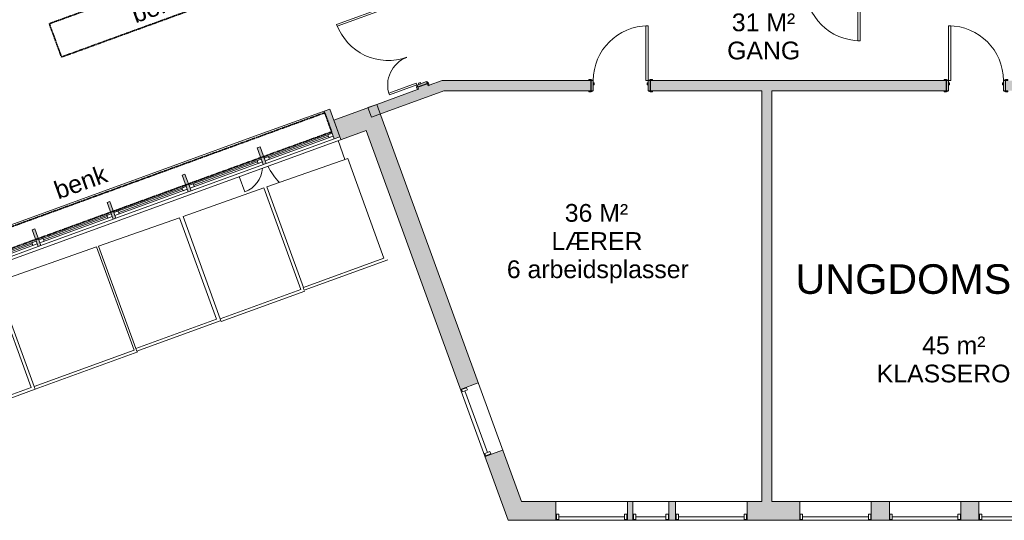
# Model space of a CAD drawing. Header units: millimetres. Extents: x -21710 to 76344, y -40597 to 35788.
# Tile 16 of 18: x 38095 to 54735, y 1524 to 9990. Entities that reach past the tile are written whole.
import ezdxf

# ---------------------------------------------------------------- set-up
doc = ezdxf.new("R2010")
doc.units = ezdxf.units.MM
doc.linetypes.add('HH Stiplet', pattern=[1.3, 0.65, -0.65])
for name, color, linetype, lineweight in [('A-DETL', 90, 'Continuous', 9), ('A-DOOR', 31, 'Continuous', 9), ('A-DOOR-FRAM', 31, 'Continuous', 9), ('A-GLAZ', 151, 'Continuous', 9), ('A-GLAZ-CURT', 52, 'Continuous', 9), ('A-GLAZ-CWMG', 51, 'Continuous', 9), ('A-WALL', 113, 'Continuous', 9), ('A-WALL-PATT', 111, 'Continuous', 9), ('G-ANNO-TEXT', 231, 'Continuous', 9), ('I-WALL', 2, 'Continuous', 9)]:
    doc.layers.add(name, color=color, linetype=linetype, lineweight=lineweight)
doc.styles.add('Arial_2', font='arial.ttf', dxfattribs={"height": 300})
doc.styles.add('Arial_4', font='arial.ttf', dxfattribs={"height": 500})

# ---------------------------------------------------------------- blocks, each defined once
blk = doc.blocks.new('M_Curtain Wall Sgl Glass - M_Curtain Wall Sgl Glass-1594362-2_0 andre etg_hele_anlegget_m_funksjoner_m_rom')
at = {"layer": 'A-DOOR', "color": 7}
blk.add_line((637, -176), (637, -515), dxfattribs=at)
blk.add_arc((637, 0), 1275, 187.9417, 203.2813, dxfattribs=at)
blk = doc.blocks.new('M_Curtain Wall Sgl Glass - M_Curtain Wall Sgl Glass-1594363-2_0 andre etg_hele_anlegget_m_funksjoner_m_rom')
at = {"layer": 'A-DOOR', "color": 7}
blk.add_line((225, 176), (225, 450), dxfattribs=at)
blk.add_arc((225, 0), 450, 90, 156.7723, dxfattribs=at)
blk = doc.blocks.new('Curtain Wall Awning - Curtain Wall Awning-1690339-2_0 andre etg_hele_anlegget_m_funksjoner_m_rom')
at = {"layer": 'A-GLAZ', "color": 7}
for p, q in [((-573.8, -25.4), (-650, -25.4)), ((-650, -25.4), (-650, -76.2)), ((-650, -76.2), (-650, -25.4)), ((-650, -25.4), (650, -25.4)), ((-650, -76.2), (-573.8, -76.2)), ((650, -76.2), (-650, -76.2)), ((-573.8, -76.2), (-573.8, -25.4)), ((-573.8, -50.8), (573.8, -50.8)), ((573.8, -76.2), (573.8, -25.4)), ((573.8, -25.4), (650, -25.4)), ((650, -76.2), (573.8, -76.2)), ((650, -25.4), (650, -76.2)), ((650, -25.4), (650, -76.2))]:
    blk.add_line(p, q, dxfattribs=at)
blk = doc.blocks.new('Curtain Wall Awning - Curtain Wall Awning-1690340-2_0 andre etg_hele_anlegget_m_funksjoner_m_rom')
at = {"layer": 'A-GLAZ', "color": 7}
for p, q in [((-536.3, -25.4), (-612.5, -25.4)), ((-612.5, -25.4), (-612.5, -76.2)), ((-612.5, -76.2), (-612.5, -25.4)), ((-612.5, -25.4), (612.5, -25.4)), ((-612.5, -76.2), (-536.3, -76.2)), ((612.5, -76.2), (-612.5, -76.2)), ((-536.3, -76.2), (-536.3, -25.4)), ((-536.3, -50.8), (536.3, -50.8)), ((536.3, -76.2), (536.3, -25.4)), ((536.3, -25.4), (612.5, -25.4)), ((612.5, -76.2), (536.3, -76.2)), ((612.5, -25.4), (612.5, -76.2)), ((612.5, -25.4), (612.5, -76.2))]:
    blk.add_line(p, q, dxfattribs=at)
blk = doc.blocks.new('Rectangular Mullion - 50 x 150mm-V29-2_0 andre etg_hele_anlegget_m_funksjoner_m_rom')
at = {"layer": 'A-GLAZ-CWMG'}
blk.add_hatch(color=7, dxfattribs=at).paths.add_polyline_path([(-25, 125), (25, 125), (25, -175), (-25, -175)])
at = {"layer": 'A-GLAZ-CWMG', "color": 7}
for p, q in [((-25, 125), (25, 125)), ((-25, -175), (-25, 125)), ((25, 125), (25, -175)), ((25, -175), (-25, -175))]:
    blk.add_line(p, q, dxfattribs=at)
blk = doc.blocks.new('Curtain Wall Awning - Curtain Wall Awning-1690341-2_0 andre etg_hele_anlegget_m_funksjoner_m_rom')
at = {"layer": 'A-GLAZ', "color": 7}
for p, q in [((-650, 25.4), (-650, 76.2)), ((-650, 76.2), (-573.8, 76.2)), ((-650, 76.2), (-650, 25.4)), ((650, 76.2), (-650, 76.2)), ((-573.8, 25.4), (-650, 25.4)), ((-650, 25.4), (650, 25.4)), ((-573.8, 76.2), (-573.8, 25.4)), ((-573.8, 50.8), (573.8, 50.8)), ((573.8, 76.2), (573.8, 25.4)), ((650, 76.2), (573.8, 76.2)), ((573.8, 25.4), (650, 25.4)), ((650, 25.4), (650, 76.2)), ((650, 25.4), (650, 76.2))]:
    blk.add_line(p, q, dxfattribs=at)
blk = doc.blocks.new('Rectangular Mullion - 100 x 500mm-1580023-2_0 andre etg_hele_anlegget_m_funksjoner_m_rom')
at = {"layer": 'A-GLAZ-CWMG', "color": 7}
for p, q in [((38259, 6633), (36991, 6171)), ((38407, 6154), (37185, 5710))]:
    blk.add_line(p, q, dxfattribs=at)
blk = doc.blocks.new('Rectangular Mullion - 100 x 500mm-V30-2_0 andre etg_hele_anlegget_m_funksjoner_m_rom')
at = {"layer": 'A-GLAZ-CWMG', "color": 7}
for p, q in [((40796, 7556), (39528, 7094)), ((40942, 7077), (39722, 6633))]:
    blk.add_line(p, q, dxfattribs=at)
blk = doc.blocks.new('Rectangular Mullion - 100 x 500mm-1580019-2_0 andre etg_hele_anlegget_m_funksjoner_m_rom')
at = {"layer": 'A-GLAZ-CWMG', "color": 7}
for p, q in [((43240, 8445), (42065, 8018)), ((43411, 7976), (42259, 7557))]:
    blk.add_line(p, q, dxfattribs=at)
blk = doc.blocks.new('Rectangular Mullion - 100 x 500mm-1690342-2_0 andre etg_hele_anlegget_m_funksjoner_m_rom')
at = {"layer": 'A-GLAZ-CWMG'}
blk.add_hatch(color=7, dxfattribs=at).paths.add_polyline_path([(-100, 125), (0, 125), (0, -375), (-100, -375)])
at = {"layer": 'A-GLAZ-CWMG', "color": 7}
for p, q in [((-100, 125), (0, 125)), ((-100, -375), (-100, 125)), ((0, 125), (0, -375)), ((0, -375), (-100, -375))]:
    blk.add_line(p, q, dxfattribs=at)
blk = doc.blocks.new('Window_Rec1-Fixed - 12x21M-1676436-2_0 andre etg_hele_anlegget_m_funksjoner_m_rom')
at = {"layer": 'A-GLAZ', "color": 7}
for p, q in [((-500, -152), (-500, -60)), ((-500, -60), (-460, -60)), ((-460, -152), (-500, -152)), ((-460, -152), (-460, -60)), ((-460, -92), (-460, -152)), ((650, -106), (-460, -106)), ((650, -152), (650, -60)), ((690, -60), (650, -60)), ((650, -152), (690, -152)), ((690, -152), (690, -60))]:
    blk.add_line(p, q, dxfattribs=at)
blk = doc.blocks.new('M_Door_ID_Sgl_3 - 1010 x 2110mm-1765605-2_0 andre etg_hele_anlegget_m_funksjoner_m_rom')
at = {"layer": 'A-DOOR'}
h = blk.add_hatch(color=7, dxfattribs=at)
h.paths.add_polyline_path([(497, 86), (540, 86), (540, 106), (497, 104), (474, 92), (470, 86)])
h.paths.add_polyline_path([(-470, 86), (-474, 92), (-500, 106), (-540, 106), (-540, 86), (-497, 86)])
h = blk.add_hatch(color=7, dxfattribs=at)
h.paths.add_polyline_path([(540, -106), (540, -86), (470, -86), (474, -92), (500, -106), (514, -106)])
h.paths.add_polyline_path([(-500, -106), (-474, -92), (-470, -86), (-540, -86), (-540, -106)])
at = {"layer": 'A-DOOR-FRAM'}
h = blk.add_hatch(color=7, dxfattribs=at)
h.paths.add_polyline_path([(465, -86), (497, -86), (497, 86), (465, 86)])
h.paths.add_polyline_path([(-465, -86), (-465, 86), (-497, 86), (-497, -86)])
h = blk.add_hatch(color=7, dxfattribs=at)
h.paths.add_polyline_path([(446, 14), (465, 14), (465, 46), (446, 46)])
h.paths.add_polyline_path([(-446, 14), (-446, 46), (-465, 46), (-465, 14)])
at = {"layer": 'A-DOOR', "color": 7}
for p, q in [((425, 1012), (425, 86)), ((463, 1012), (425, 1012)), ((425, 1012), (463, 1012)), ((425, 86), (425, 1012)), ((463, 86), (463, 1012)), ((463, 1012), (463, 86)), ((-500, 106), (-540, 106)), ((-540, 106), (-540, 86)), ((-540, 86), (-470, 86)), ((-474, 92), (-500, 106)), ((425, 86), (463, 86)), ((463, 86), (425, 86)), ((470, 86), (540, 86)), ((500, 106), (474, 92)), ((540, 106), (500, 106)), ((540, 86), (540, 106)), ((-540, -86), (-540, -106)), ((-470, -86), (-540, -86)), ((-540, -106), (-500, -106)), ((-500, -106), (-474, -92)), ((540, -86), (470, -86)), ((474, -92), (500, -106)), ((500, -106), (540, -106)), ((540, -106), (540, -86))]:
    blk.add_line(p, q, dxfattribs=at)
for centre, radius, start, end in [((463, 86), 926, 90, 180), ((-478, 85), 8.06, 7.125, 60.2551), ((-478, 85), 8.06, 7.125, 60.2551), ((478, 85), 8.06, 119.7449, 172.875), ((478, 85), 8.06, 119.7449, 172.875), ((-478, -85), 8.06, 299.7449, 352.875), ((-478, -85), 8.06, 299.7449, 352.875), ((478, -85), 8.06, 187.125, 240.2551), ((478, -85), 8.06, 187.125, 240.2551)]:
    blk.add_arc(centre, radius, start, end, dxfattribs=at)
at = {"layer": 'A-DOOR-FRAM', "color": 7}
for p, q in [((-465, 86), (-497, 86)), ((-497, 86), (-497, -86)), ((-465, -86), (-465, 86)), ((-446, 46), (-465, 46)), ((-465, 46), (-465, 14)), ((-465, 14), (-446, 14)), ((-446, 14), (-446, 46)), ((465, 46), (446, 46)), ((446, 46), (446, 14)), ((446, 14), (465, 14)), ((465, 86), (465, -86)), ((497, 86), (465, 86)), ((465, 14), (465, 46)), ((497, -86), (497, 86)), ((-497, -86), (-465, -86)), ((465, -86), (497, -86))]:
    blk.add_line(p, q, dxfattribs=at)
blk = doc.blocks.new('M_Door_ID_Sgl_3 - 1010 x 2110mm-V34-2_0 andre etg_hele_anlegget_m_funksjoner_m_rom')
at = {"layer": 'A-DOOR'}
h = blk.add_hatch(color=7, dxfattribs=at)
h.paths.add_polyline_path([(497, 86), (540, 86), (540, 106), (497, 104), (474, 92), (470, 86)])
h.paths.add_polyline_path([(-500, 86), (-470, 86), (-474, 92), (-500, 106), (-540, 106), (-540, 86)])
h = blk.add_hatch(color=7, dxfattribs=at)
h.paths.add_polyline_path([(540, -106), (540, -86), (470, -86), (474, -92), (500, -106)])
h.paths.add_polyline_path([(-500, -106), (-474, -92), (-470, -86), (-540, -86), (-540, -106)])
at = {"layer": 'A-DOOR-FRAM'}
h = blk.add_hatch(color=7, dxfattribs=at)
h.paths.add_polyline_path([(465, -86), (497, -86), (497, 86), (465, 86)])
h.paths.add_polyline_path([(-465, -86), (-465, 86), (-497, 86), (-497, -86)])
h = blk.add_hatch(color=7, dxfattribs=at)
h.paths.add_polyline_path([(-446, -46), (-446, -14), (-465, -14), (-465, -46)])
h.paths.add_polyline_path([(446, -46), (465, -46), (465, -14), (446, -14)])
at = {"layer": 'A-DOOR', "color": 7}
for p, q in [((-540, 106), (-500, 106)), ((-540, 86), (-540, 106)), ((-470, 86), (-540, 86)), ((-500, 106), (-474, 92)), ((540, 86), (470, 86)), ((474, 92), (500, 106)), ((500, 106), (540, 106)), ((540, 106), (540, 86)), ((-540, -86), (-470, -86)), ((-540, -106), (-540, -86)), ((-500, -106), (-540, -106)), ((-474, -92), (-500, -106)), ((425, -86), (463, -86)), ((425, -1012), (425, -86)), ((463, -86), (425, -86)), ((425, -86), (425, -1012)), ((463, -86), (463, -1012)), ((463, -1012), (463, -86)), ((470, -86), (540, -86)), ((500, -106), (474, -92)), ((540, -106), (500, -106)), ((540, -86), (540, -106)), ((463, -1012), (425, -1012)), ((425, -1012), (463, -1012))]:
    blk.add_line(p, q, dxfattribs=at)
for centre, radius, start, end in [((-478, 85), 8.06, 7.125, 60.2551), ((-478, 85), 8.06, 7.125, 60.2551), ((478, 85), 8.06, 119.7449, 172.875), ((478, 85), 8.06, 119.7449, 172.875), ((-478, -85), 8.06, 299.7449, 352.875), ((-478, -85), 8.06, 299.7449, 352.875), ((463, -86), 926, 180, 270), ((478, -85), 8.06, 187.125, 240.2551), ((478, -85), 8.06, 187.125, 240.2551)]:
    blk.add_arc(centre, radius, start, end, dxfattribs=at)
at = {"layer": 'A-DOOR-FRAM', "color": 7}
for p, q in [((-497, 86), (-465, 86)), ((-497, -86), (-497, 86)), ((-465, 86), (-465, -86)), ((465, 86), (497, 86)), ((465, -86), (465, 86)), ((497, 86), (497, -86)), ((-465, -86), (-497, -86)), ((-465, -14), (-446, -14)), ((-465, -46), (-465, -14)), ((-446, -46), (-465, -46)), ((-446, -14), (-446, -46)), ((446, -14), (465, -14)), ((446, -46), (446, -14)), ((465, -46), (446, -46)), ((465, -14), (465, -46)), ((497, -86), (465, -86))]:
    blk.add_line(p, q, dxfattribs=at)
blk = doc.blocks.new('M_Door_ID_Ays_2 - 1510 x 2110mm Sgl Swing-1808399-2_0 andre etg_hele_anlegget_m_funksjoner_m_rom')
at = {"layer": 'A-DOOR'}
h = blk.add_hatch(color=7, dxfattribs=at)
h.paths.add_polyline_path([(-551, 106), (-551, 86), (-481, 86), (-485, 92), (-511, 106), (-544, 106)])
h.paths.add_polyline_path([(959, 86), (1029, 86), (1029, 106), (989, 106), (963, 92)])
h = blk.add_hatch(color=7, dxfattribs=at)
h.paths.add_polyline_path([(-551, -86), (-551, -106), (-511, -106), (-485, -92), (-481, -86), (-508, -86)])
h.paths.add_polyline_path([(959, -86), (963, -92), (989, -106), (1029, -106), (1029, -86), (986, -86)])
at = {"layer": 'A-DOOR-FRAM'}
h = blk.add_hatch(color=7, dxfattribs=at)
h.paths.add_polyline_path([(-508, 86), (-508, -86), (-476, -86), (-476, 86)])
h.paths.add_polyline_path([(954, 86), (954, -86), (986, -86), (986, 86)])
h = blk.add_hatch(color=7, dxfattribs=at)
h.paths.add_polyline_path([(-476, 51), (-476, 19), (-457, 19), (-457, 51)])
h.paths.add_polyline_path([(935, 51), (935, 19), (954, 19), (954, 51), (941, 51)])
at = {"layer": 'A-DOOR', "color": 7}
for p, q in [((919, 1012), (919, 86)), ((951, 1012), (919, 1012)), ((919, 1012), (951, 1012)), ((919, 86), (919, 1012)), ((951, 86), (951, 1012)), ((951, 1012), (951, 86)), ((-441, 581), (-473, 581)), ((-473, 581), (-473, 86)), ((-473, 581), (-473, 86)), ((-441, 581), (-473, 581)), ((-441, 86), (-441, 581)), ((-441, 86), (-441, 581)), ((-511, 106), (-551, 106)), ((-551, 106), (-551, 86)), ((-551, 86), (-481, 86)), ((-485, 92), (-511, 106)), ((-473, 86), (-441, 86)), ((-473, 86), (-441, 86)), ((919, 86), (951, 86)), ((951, 86), (919, 86)), ((959, 86), (1029, 86)), ((989, 106), (963, 92)), ((1029, 106), (989, 106)), ((1029, 86), (1029, 106)), ((-551, -86), (-551, -106)), ((-481, -86), (-551, -86)), ((-551, -106), (-511, -106)), ((-511, -106), (-485, -92)), ((1029, -86), (959, -86)), ((963, -92), (989, -106)), ((989, -106), (1029, -106)), ((1029, -106), (1029, -86))]:
    blk.add_line(p, q, dxfattribs=at)
for centre, radius, start, end in [((951, 86), 926, 90, 180), ((-473, 86), 495, 360, 90), ((-489, 85), 8.06, 7.125, 60.2551), ((967, 85), 8.06, 119.7449, 172.875), ((967, 85), 8.06, 146.3099, 172.875), ((-489, -85), 8.06, 299.7449, 352.875), ((-489, -85), 8.06, 326.3099, 352.875), ((967, -85), 8.06, 187.125, 240.2551)]:
    blk.add_arc(centre, radius, start, end, dxfattribs=at)
at = {"layer": 'A-DOOR-FRAM', "color": 7}
for p, q in [((-476, 86), (-508, 86)), ((-508, 86), (-508, -86)), ((-476, -86), (-476, 86)), ((-457, 51), (-476, 51)), ((-476, 51), (-476, 19)), ((-476, 19), (-457, 19)), ((-457, 19), (-457, 51)), ((935, 51), (935, 19)), ((954, 51), (935, 51)), ((935, 19), (954, 19)), ((986, 86), (954, 86)), ((954, 86), (954, -86)), ((954, 19), (954, 51)), ((986, -86), (986, 86)), ((-508, -86), (-476, -86)), ((954, -86), (986, -86))]:
    blk.add_line(p, q, dxfattribs=at)
blk = doc.blocks.new('Window_Rec1-Fixed - 12x21M-1676435-2_0 andre etg_hele_anlegget_m_funksjoner_m_rom')
at = {"layer": 'A-GLAZ', "color": 7}
for p, q in [((-460, 152), (-500, 152)), ((-500, 152), (-500, 60)), ((-500, 60), (-460, 60)), ((-460, 92), (-460, 152)), ((-460, 152), (-460, 60)), ((650, 106), (-460, 106)), ((650, 152), (650, 60)), ((650, 152), (690, 152)), ((690, 60), (650, 60)), ((690, 152), (690, 60))]:
    blk.add_line(p, q, dxfattribs=at)
blk = doc.blocks.new('System Panel - Glazed-1665306-2_0 andre etg_hele_anlegget_m_funksjoner_m_rom')
at = {"layer": 'A-GLAZ-CURT', "color": 7}
for p, q in [((43638, 7643), (42270, 7161)), ((44251, 5958), (43638, 7643)), ((42270, 7161), (42889, 5463)), ((42889, 5463), (44251, 5958))]:
    blk.add_line(p, q, dxfattribs=at)
blk = doc.blocks.new('System Panel - Glazed-V37-2_0 andre etg_hele_anlegget_m_funksjoner_m_rom')
at = {"layer": 'A-GLAZ-CURT', "color": 7}
for p, q in [((42223, 7145), (40855, 6663)), ((42848, 5429), (42223, 7145)), ((40855, 6663), (41485, 4933)), ((41485, 4933), (42848, 5429))]:
    blk.add_line(p, q, dxfattribs=at)
blk = doc.blocks.new('System Panel - Glazed-V38-2_0 andre etg_hele_anlegget_m_funksjoner_m_rom')
at = {"layer": 'A-GLAZ-CURT', "color": 7}
for p, q in [((40796, 6642), (39428, 6160)), ((41420, 4928), (40796, 6642)), ((39428, 6160), (40057, 4432)), ((40057, 4432), (41420, 4928))]:
    blk.add_line(p, q, dxfattribs=at)
blk = doc.blocks.new('System Panel - Glazed-1676177-2_0 andre etg_hele_anlegget_m_funksjoner_m_rom')
at = {"layer": 'A-GLAZ-CURT', "color": 7}
for p, q in [((39393, 6148), (37696, 5550)), ((40029, 4402), (39393, 6148)), ((37696, 5550), (38337, 3787)), ((38337, 3787), (40029, 4402))]:
    blk.add_line(p, q, dxfattribs=at)
blk = doc.blocks.new('System Panel - Glazed-1676182-2_0 andre etg_hele_anlegget_m_funksjoner_m_rom')
at = {"layer": 'A-GLAZ-CURT', "color": 7}
for p, q in [((37648, 5533), (36045, 4968)), ((38290, 3770), (37648, 5533)), ((36045, 4968), (36693, 3188)), ((36693, 3188), (38290, 3770))]:
    blk.add_line(p, q, dxfattribs=at)
blk = doc.blocks.new('Rectangular Mullion - 50 x 50mm-1665307-2_0 andre etg_hele_anlegget_m_funksjoner_m_rom')
at = {"layer": 'A-GLAZ-CWMG', "color": 7}
for q in [(42912, 5399), (41485, 4933)]:
    blk.add_line((41502, 4886), q, dxfattribs=at)
blk = doc.blocks.new('Rectangular Mullion - 50 x 50mm-1676178-2_0 andre etg_hele_anlegget_m_funksjoner_m_rom')
at = {"layer": 'A-GLAZ-CWMG', "color": 7}
for q in [(40093, 4373), (38337, 3787)]:
    blk.add_line((38355, 3740), q, dxfattribs=at)
blk = doc.blocks.new('Rectangular Mullion - 50 x 50mm-1676183-2_0 andre etg_hele_anlegget_m_funksjoner_m_rom')
at = {"layer": 'A-GLAZ-CWMG', "color": 7}
blk.add_line((36663, 3124), (38354, 3740), dxfattribs=at)
blk = doc.blocks.new('M_Door_ID_Sgl_3 - 1010 x 2110mm-1791162-2_0 andre etg_hele_anlegget_m_funksjoner_m_rom')
at = {"layer": 'A-DOOR'}
h = blk.add_hatch(color=7, dxfattribs=at)
h.paths.add_polyline_path([(-540, 106), (-540, 86), (-470, 86), (-474, 92), (-500, 106)])
h.paths.add_polyline_path([(500, 106), (474, 92), (470, 86), (540, 86), (540, 106)])
h = blk.add_hatch(color=7, dxfattribs=at)
h.paths.add_polyline_path([(-540, -86), (-540, -106), (-497, -104), (-474, -92), (-470, -86), (-500, -86)])
h.paths.add_polyline_path([(540, -86), (470, -86), (474, -92), (500, -106), (540, -106)])
at = {"layer": 'A-DOOR-FRAM'}
h = blk.add_hatch(color=7, dxfattribs=at)
h.paths.add_polyline_path([(-465, 86), (-497, 86), (-497, -86), (-465, -86)])
h.paths.add_polyline_path([(465, 86), (465, -86), (497, -86), (497, 86)])
h = blk.add_hatch(color=7, dxfattribs=at)
h.paths.add_polyline_path([(446, -14), (446, -46), (465, -46), (465, -14)])
h.paths.add_polyline_path([(-446, -14), (-465, -14), (-465, -46), (-446, -46)])
at = {"layer": 'A-DOOR', "color": 7}
for p, q in [((-540, 106), (-500, 106)), ((-540, 86), (-540, 106)), ((-470, 86), (-540, 86)), ((-500, 106), (-474, 92)), ((540, 86), (470, 86)), ((474, 92), (500, 106)), ((500, 106), (540, 106)), ((540, 106), (540, 86)), ((-540, -86), (-470, -86)), ((-540, -106), (-540, -86)), ((-500, -106), (-540, -106)), ((-474, -92), (-500, -106)), ((425, -86), (463, -86)), ((425, -1012), (425, -86)), ((463, -86), (425, -86)), ((425, -86), (425, -1012)), ((463, -86), (463, -1012)), ((463, -1012), (463, -86)), ((470, -86), (540, -86)), ((500, -106), (474, -92)), ((540, -106), (500, -106)), ((540, -86), (540, -106)), ((463, -1012), (425, -1012)), ((425, -1012), (463, -1012))]:
    blk.add_line(p, q, dxfattribs=at)
for centre, radius, start, end in [((-478, 85), 8.06, 7.125, 60.2551), ((-478, 85), 8.06, 7.125, 60.2551), ((478, 85), 8.06, 119.7449, 172.875), ((478, 85), 8.06, 119.7449, 172.875), ((-478, -85), 8.06, 299.7449, 352.875), ((-478, -85), 8.06, 299.7449, 352.875), ((463, -86), 926, 180, 270), ((478, -85), 8.06, 187.125, 240.2551), ((478, -85), 8.06, 187.125, 240.2551)]:
    blk.add_arc(centre, radius, start, end, dxfattribs=at)
at = {"layer": 'A-DOOR-FRAM', "color": 7}
for p, q in [((-497, 86), (-465, 86)), ((-497, -86), (-497, 86)), ((-465, 86), (-465, -86)), ((465, 86), (497, 86)), ((465, -86), (465, 86)), ((497, 86), (497, -86)), ((-465, -86), (-497, -86)), ((-465, -14), (-446, -14)), ((-465, -46), (-465, -14)), ((-446, -46), (-465, -46)), ((-446, -14), (-446, -46)), ((446, -14), (465, -14)), ((446, -46), (446, -14)), ((465, -46), (446, -46)), ((465, -14), (465, -46)), ((497, -86), (465, -86))]:
    blk.add_line(p, q, dxfattribs=at)
blk = doc.blocks.new('Window_Rec1-Fixed - 6x21M-2010510-2_0 andre etg_hele_anlegget_m_funksjoner_m_rom')
at = {"layer": 'A-GLAZ', "color": 7}
for p, q in [((-500, -152), (-500, -60)), ((-500, -60), (-460, -60)), ((-460, -152), (-500, -152)), ((-460, -152), (-460, -60)), ((-460, -92), (-460, -152)), ((50, -106), (-460, -106)), ((50, -152), (50, -60)), ((90, -60), (50, -60)), ((50, -152), (90, -152)), ((90, -152), (90, -60))]:
    blk.add_line(p, q, dxfattribs=at)

msp = doc.modelspace()

# ---------------------------------------------------------------- hatches: boundary and pattern name
at = {"layer": 'A-WALL-PATT'}
h = msp.add_hatch(color=7, dxfattribs=at)
h.paths.add_polyline_path([(44836, 8815), (44997, 8873), (44986, 8906), (44825, 8845)])
h.paths.add_polyline_path([(44307, 10266), (44468, 10327), (44450, 10377), (44288, 10318), (44296, 10299)])
for points in [[(44038, 8341), (45738, 8960), (45235, 8960), (43979, 8503)], [(50635, 1840), (50807, 1840), (50807, 8788), (50635, 8788), (50635, 7077)]]:
    msp.add_hatch(color=7, dxfattribs=at).paths.add_polyline_path(points)
h = msp.add_hatch(color=7, dxfattribs=at)
h.paths.add_polyline_path([(60357, 8788), (60358, 8788), (60357, 8960), (60076, 8960), (60076, 8788), (60185, 8788)])
h.paths.add_polyline_path([(50635, 8788), (53752, 8788), (53752, 8960), (48757, 8960), (48757, 8788), (48792, 8788)])
h.paths.add_polyline_path([(54762, 8788), (59066, 8788), (59066, 8960), (54762, 8960)])
h.paths.add_polyline_path([(47712, 8788), (47747, 8788), (47747, 8960), (45738, 8960), (45265, 8788), (45738, 8788)])
h = msp.add_hatch(color=7, dxfattribs=at)
h.paths.add_polyline_path([(35023, 4868), (35910, 5192), (35790, 5522), (34902, 5199), (34905, 5192)])
h.paths.add_polyline_path([(43522, 7962), (44248, 8226), (44128, 8557), (43402, 8293), (43465, 8118)])
h = msp.add_hatch(color=7, dxfattribs=at)
h.paths.add_polyline_path([(46351, 1524), (46573, 1840), (46256, 2710), (45959, 2602), (46236, 1840)])
h.paths.add_polyline_path([(45545, 3739), (45842, 3847), (44248, 8226), (43951, 8118), (45506, 3847)])
h = msp.add_hatch(color=7, dxfattribs=at)
h.paths.add_polyline_path([(66221, 1524), (66526, 1524), (66526, 1840), (66221, 1840)])
h.paths.add_polyline_path([(51277, 1524), (51277, 1840), (50387, 1840), (50387, 1524), (50807, 1524)])
h.paths.add_polyline_path([(57271, 1524), (58263, 1524), (58263, 1840), (57031, 1840), (57031, 1524)])
h.paths.add_polyline_path([(65011, 1524), (65011, 1840), (64706, 1840), (64706, 1524)])
h.paths.add_polyline_path([(54002, 1524), (54307, 1524), (54307, 1840), (54002, 1840)])
h.paths.add_polyline_path([(67736, 1524), (68559, 1524), (68243, 1840), (67736, 1840)])
h.paths.add_polyline_path([(52792, 1524), (52792, 1840), (52487, 1840), (52487, 1524)])
h.paths.add_polyline_path([(63317, 1524), (63496, 1524), (63496, 1840), (63317, 1840)])
h.paths.add_polyline_path([(55517, 1524), (55821, 1524), (55821, 1840), (55517, 1840)])
h.paths.add_polyline_path([(62503, 1524), (62707, 1524), (62707, 1840), (62503, 1840)])
h.paths.add_polyline_path([(60357, 1524), (61293, 1524), (61293, 1840), (59473, 1840), (59473, 1524), (60185, 1524)])
h.paths.add_polyline_path([(49177, 1524), (49177, 1840), (49067, 1840), (49067, 1524)])
h.paths.add_polyline_path([(46573, 1524), (47157, 1524), (47157, 1840), (46573, 1840), (46351, 1524)])
h.paths.add_polyline_path([(48457, 1524), (48457, 1840), (48367, 1840), (48367, 1524)])

# ---------------------------------------------------------------- linework, layer by layer
at = {"layer": 'A-DETL', "linetype": 'HH Stiplet', "lineweight": 35}
for p, q in [((38596, 9922), (42054, 11180)), ((38801, 9358), (42259, 10617)), ((38801, 9358), (38596, 9922)), ((35826, 5714), (43250, 8416)), ((43368, 8093), (43250, 8416)), ((35944, 5391), (43368, 8093))]:
    msp.add_line(p, q, dxfattribs=at)
at = {"layer": 'A-WALL', "color": 7}
for p, q in [((44128, 8557), (43402, 8293)), ((44128, 8557), (43979, 8503)), ((44128, 8557), (46573, 1840)), ((43522, 7962), (43402, 8293)), ((43951, 8118), (35023, 4868)), ((43951, 8118), (46351, 1524)), ((45545, 3739), (45842, 3847)), ((45959, 2602), (46256, 2710)), ((46573, 1840), (50635, 1840)), ((47157, 1524), (47157, 1840)), ((48367, 1840), (48367, 1524)), ((48457, 1524), (48457, 1840)), ((49067, 1840), (49067, 1524)), ((49177, 1524), (49177, 1840)), ((50387, 1840), (50387, 1524)), ((50807, 1840), (57271, 1840)), ((51277, 1524), (51277, 1840)), ((52487, 1840), (52487, 1524)), ((52792, 1524), (52792, 1840)), ((54002, 1840), (54002, 1524)), ((54307, 1524), (54307, 1840)), ((49177, 1524), (46351, 1524)), ((49177, 1524), (65011, 1524))]:
    msp.add_line(p, q, dxfattribs=at)
at = {"layer": 'I-WALL', "color": 7}
for p, q in [((44986, 8906), (44824, 8847)), ((45235, 8960), (45016, 8880)), ((47712, 8960), (45235, 8960)), ((47747, 8788), (47747, 8960)), ((48757, 8960), (48757, 8788)), ((53717, 8960), (48792, 8960)), ((53752, 8788), (53752, 8960)), ((44038, 8341), (45265, 8788)), ((44817, 8808), (44128, 8557)), ((45265, 8788), (47712, 8788)), ((48792, 8788), (50635, 8788)), ((50635, 8788), (50635, 1840)), ((50807, 8788), (53717, 8788)), ((50807, 1840), (50807, 8788)), ((43979, 8503), (44038, 8341))]:
    msp.add_line(p, q, dxfattribs=at)

# ---------------------------------------------------------------- block references
at = {"layer": 'A-DOOR', "color": 7}
for name, p in [('M_Door_ID_Sgl_3 - 1010 x 2110mm-V34-2_0 andre etg_hele_anlegget_m_funksjoner_m_rom', (51835, 10646)), ('M_Door_ID_Sgl_3 - 1010 x 2110mm-1765605-2_0 andre etg_hele_anlegget_m_funksjoner_m_rom', (48252, 8874))]:
    msp.add_blockref(name, p, dxfattribs=at)
for name, p, rotation in [('M_Door_ID_Ays_2 - 1510 x 2110mm Sgl Swing-1808399-2_0 andre etg_hele_anlegget_m_funksjoner_m_rom', (44728, 9361), 109.9999931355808), ('M_Door_ID_Sgl_3 - 1010 x 2110mm-1791162-2_0 andre etg_hele_anlegget_m_funksjoner_m_rom', (54257, 8874), 180), ('M_Curtain Wall Sgl Glass - M_Curtain Wall Sgl Glass-1594362-2_0 andre etg_hele_anlegget_m_funksjoner_m_rom', (42816, 7892), 20.00010742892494), ('M_Curtain Wall Sgl Glass - M_Curtain Wall Sgl Glass-1594363-2_0 andre etg_hele_anlegget_m_funksjoner_m_rom', (41958, 7580), 200.0001074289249)]:
    msp.add_blockref(name, p, dxfattribs=dict(at, rotation=rotation))
at = {"layer": 'A-GLAZ', "color": 7}
for name, p, rotation in [('Curtain Wall Awning - Curtain Wall Awning-1690340-2_0 andre etg_hele_anlegget_m_funksjoner_m_rom', (42792, 7884), 20.00010742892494), ('Curtain Wall Awning - Curtain Wall Awning-1690341-2_0 andre etg_hele_anlegget_m_funksjoner_m_rom', (41559, 7435), 200.0001074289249), ('Curtain Wall Awning - Curtain Wall Awning-1690339-2_0 andre etg_hele_anlegget_m_funksjoner_m_rom', (40290, 6973), 20.00010742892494), ('Curtain Wall Awning - Curtain Wall Awning-1690339-2_0 andre etg_hele_anlegget_m_funksjoner_m_rom', (39022, 6511), 20.00010742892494), ('Curtain Wall Awning - Curtain Wall Awning-1690339-2_0 andre etg_hele_anlegget_m_funksjoner_m_rom', (37753, 6049), 20.00010742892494), ('Window_Rec1-Fixed - 12x21M-1676435-2_0 andre etg_hele_anlegget_m_funksjoner_m_rom', (45941, 3138), 109.9999999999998)]:
    msp.add_blockref(name, p, dxfattribs=dict(at, rotation=rotation))
for name, p in [('Window_Rec1-Fixed - 12x21M-1676436-2_0 andre etg_hele_anlegget_m_funksjoner_m_rom', (47667, 1691)), ('Window_Rec1-Fixed - 6x21M-2010510-2_0 andre etg_hele_anlegget_m_funksjoner_m_rom', (48967, 1691)), ('Window_Rec1-Fixed - 12x21M-1676436-2_0 andre etg_hele_anlegget_m_funksjoner_m_rom', (49687, 1691)), ('Window_Rec1-Fixed - 12x21M-1676436-2_0 andre etg_hele_anlegget_m_funksjoner_m_rom', (51787, 1691)), ('Window_Rec1-Fixed - 12x21M-1676436-2_0 andre etg_hele_anlegget_m_funksjoner_m_rom', (53302, 1691)), ('Window_Rec1-Fixed - 12x21M-1676436-2_0 andre etg_hele_anlegget_m_funksjoner_m_rom', (54817, 1691))]:
    msp.add_blockref(name, p, dxfattribs=at)
at = {"layer": 'A-GLAZ-CURT', "color": 7}
for name in ['System Panel - Glazed-1665306-2_0 andre etg_hele_anlegget_m_funksjoner_m_rom', 'System Panel - Glazed-V37-2_0 andre etg_hele_anlegget_m_funksjoner_m_rom', 'System Panel - Glazed-V38-2_0 andre etg_hele_anlegget_m_funksjoner_m_rom', 'System Panel - Glazed-1676177-2_0 andre etg_hele_anlegget_m_funksjoner_m_rom', 'System Panel - Glazed-1676182-2_0 andre etg_hele_anlegget_m_funksjoner_m_rom']:
    msp.add_blockref(name, (0, 0), dxfattribs=at)
at = {"layer": 'A-GLAZ-CWMG', "color": 7}
for name, p in [('Rectangular Mullion - 100 x 500mm-1580019-2_0 andre etg_hele_anlegget_m_funksjoner_m_rom', (0, 0)), ('Rectangular Mullion - 100 x 500mm-1580023-2_0 andre etg_hele_anlegget_m_funksjoner_m_rom', (3806, 1385)), ('Rectangular Mullion - 100 x 500mm-V30-2_0 andre etg_hele_anlegget_m_funksjoner_m_rom', (0, 0)), ('Rectangular Mullion - 100 x 500mm-1580023-2_0 andre etg_hele_anlegget_m_funksjoner_m_rom', (1269, 462)), ('Rectangular Mullion - 100 x 500mm-1580023-2_0 andre etg_hele_anlegget_m_funksjoner_m_rom', (0, 0)), ('Rectangular Mullion - 50 x 50mm-1665307-2_0 andre etg_hele_anlegget_m_funksjoner_m_rom', (1403, 530)), ('Rectangular Mullion - 50 x 50mm-1665307-2_0 andre etg_hele_anlegget_m_funksjoner_m_rom', (0, 0)), ('Rectangular Mullion - 50 x 50mm-1665307-2_0 andre etg_hele_anlegget_m_funksjoner_m_rom', (-1428, -501)), ('Rectangular Mullion - 50 x 50mm-1676178-2_0 andre etg_hele_anlegget_m_funksjoner_m_rom', (0, 0)), ('Rectangular Mullion - 50 x 50mm-1676183-2_0 andre etg_hele_anlegget_m_funksjoner_m_rom', (0, 0))]:
    msp.add_blockref(name, p, dxfattribs=at)
at = {"layer": 'A-GLAZ-CWMG', "color": 7, "extrusion": (0, 0, -1), "rotation": 159.9998925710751}
for name, p in [('Rectangular Mullion - 100 x 500mm-1690342-2_0 andre etg_hele_anlegget_m_funksjoner_m_rom', (-43462, 8127)), ('Rectangular Mullion - 50 x 150mm-V29-2_0 andre etg_hele_anlegget_m_funksjoner_m_rom', (-42193, 7666)), ('Rectangular Mullion - 50 x 150mm-V29-2_0 andre etg_hele_anlegget_m_funksjoner_m_rom', (-40925, 7204)), ('Rectangular Mullion - 50 x 150mm-V29-2_0 andre etg_hele_anlegget_m_funksjoner_m_rom', (-39656, 6742)), ('Rectangular Mullion - 50 x 150mm-V29-2_0 andre etg_hele_anlegget_m_funksjoner_m_rom', (-38387, 6280))]:
    msp.add_blockref(name, p, dxfattribs=at)

# ---------------------------------------------------------------- texts
at = {"layer": 'G-ANNO-TEXT', "color": 7, "char_height": 300, "width": 1090.3, "attachment_point": 1, "rotation": 19.7437, "style": 'Arial_2'}
for insert in [(39950, 10209), (38645, 7231)]:
    msp.add_mtext('benk', dxfattribs=dict(at, insert=insert))
at = {"layer": 'G-ANNO-TEXT', "color": 7, "attachment_point": 1}
for s, insert, char_height, width, style in [('31 M² ', (50130, 10095), 300, 1427, 'Arial_2'), ('GANG', (50051, 9619), 300, 1507.17, 'Arial_2'), ('36 M²', (47307, 6873), 300, 1330.8, 'Arial_2'), ('LÆRER', (47082, 6397), 300, 1875.95, 'Arial_2'), ('6 arbeidsplasser', (46328, 5920), 300, 3687.76, 'Arial_2'), ('UNGDOMSSKULE', (51205, 5854), 500, 7151.05, 'Arial_4'), ('45 m²', (53346, 4633), 300, 1330.8, 'Arial_2'), ('KLASSEROM', (52579, 4157), 300, 3174.68, 'Arial_2')]:
    msp.add_mtext(s, dxfattribs=dict(at, insert=insert, char_height=char_height, width=width, style=style))

doc.saveas('drawing.dxf')
